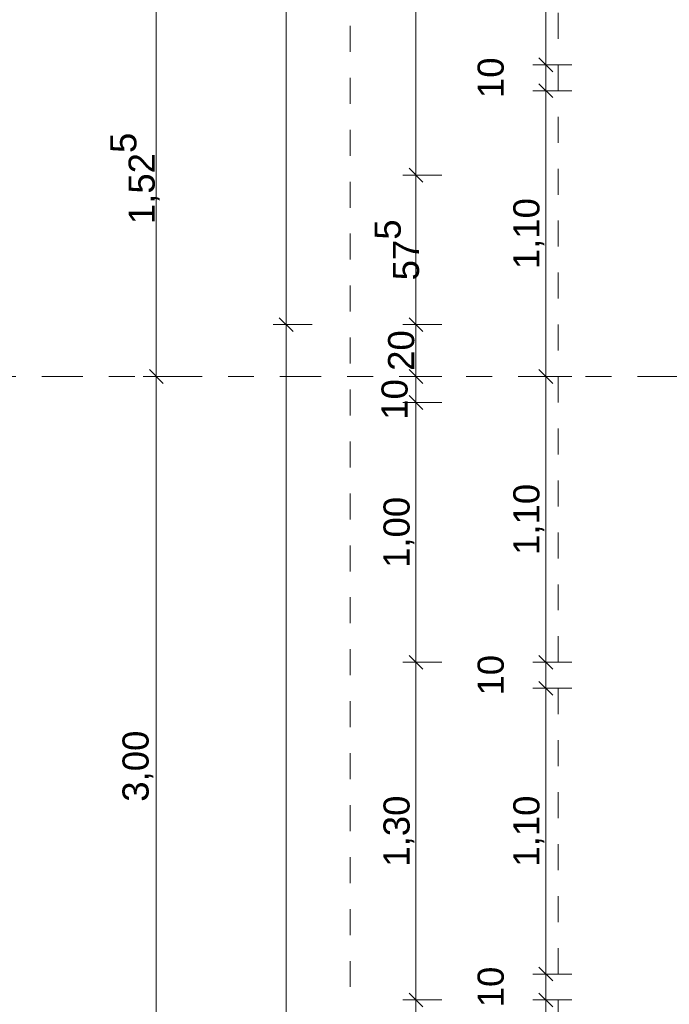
# Model space of a CAD drawing. Header units: metres. Extents: x -273 to 6, y -183 to 13.
# Tile 59 of 256: x -179.29 to -176.79, y -11.11 to -7.32. Entities that reach past the tile are written whole.
import ezdxf

# ---------------------------------------------------------------- set-up
doc = ezdxf.new("R2010")
doc.units = ezdxf.units.M
doc.header["$LTSCALE"] = 0.05
doc.header["$PDMODE"] = 1
doc.header["$PDSIZE"] = -2
doc.linetypes.add('ISO-03 Gestrichelt mit Abstand-3', pattern=[1.524, 0.6096, -0.9144])
doc.linetypes.add('Linienart-53', pattern=[5.291531, 3.175, -1.058062, 0.352704, -0.705764])
doc.layers.get('0').update_dxf_attribs({"lineweight": 25})
doc.layers.add('70 -71 Achsen- 1 Gebäudeachsen', color=7, linetype='Linienart-53', lineweight=18)
doc.layers.add('Keine', color=7, linetype='Continuous', lineweight=9)
doc.layers.add('70 -72 Beschriftung- 1 Beschriftung allgemein', color=7, linetype='Continuous', lineweight=9, true_color=0xff6633)
doc.layers.add('70 -76 Bemaßung- 2 Allgemein', color=7, linetype='Continuous', lineweight=5, true_color=0x6666cc)
doc.styles.add('Arial', font='arial.ttf')
doc.dimstyles.new('k+k_klein', dxfattribs={"dimtxt": 0.100689, "dimasz": 0.05302, "dimexe": 0.05, "dimexo": 0.15, "dimgap": 0.005, "dimtad": 1, "dimdec": 3, "dimtxsty": 'Arial', "dimblk": 'VW_SLASH-2', "dimblk1": 'VW_SLASH-2', "dimblk2": 'VW_SLASH-2', "dimcen": 0, "dimdle": 0.025, "dimadec": 3, "dimazin": 0, "dimtfac": 0.75, "dimtdec": 3, "dimtix": 1, "dimtmove": 0, "dimatfit": 0, "dimldrblk": 'VW_FILLEDARROW', "dimfxl": 0.1, "dimfxlon": 1, "dimfrac": 2, "dimtolj": 1, "dimarcsym": 0})

# ---------------------------------------------------------------- blocks, each defined once
blk = doc.blocks.new('_Achsen (3D)')
at = {"layer": '70 -71 Achsen- 1 Gebäudeachsen', "transparency": 33554687}
blk.add_line((-179.668, -8.697), (3.826, -8.697), dxfattribs=at)
blk = doc.blocks.new('Gruppe-2490')
at = {"layer": 'Keine', "color": 7, "linetype": 'ISO-03 Gestrichelt mit Abstand-3', "lineweight": 9, "flags": 128}
blk.add_lwpolyline([(-178.021, 0.253), (-178.021, -20.572), (-177.221, -20.572), (-177.221, 0.253)], close=True, dxfattribs=at)
blk.add_lwpolyline([(-178.021, 0.253), (-178.021, -20.572), (-177.221, -20.572), (-177.221, 0.253)], close=True, dxfattribs=at)
blk = doc.blocks.new('_FU_2D LP5 (2D)')
at = {"layer": '70 -72 Beschriftung- 1 Beschriftung allgemein', "color": 7}
blk.add_blockref('Gruppe-2490', (0, 0), dxfattribs=at)
blk = doc.blocks.new('VW_SLASH-2')
at = {"color": 0, "linetype": 'ByBlock', "lineweight": -2, "transparency": 16777216}
blk.add_line((0.472, 0), (-1, 0), dxfattribs=at)
at = {"color": 0, "lineweight": 5, "transparency": 16777216, "flags": 128}
blk.add_lwpolyline([(0.5, 0.5), (-0.5, -0.5)], dxfattribs=at)
blk = doc.blocks.new('*D2787')
at = {"layer": '70 -76 Bemaßung- 2 Allgemein', "color": 0, "lineweight": -2}
for p, q in [((-178.918, -7.172), (-178.818, -7.172)), ((-178.768, -8.644), (-178.768, -7.2251)), ((-178.668, -8.697), (-178.818, -8.697))]:
    blk.add_line(p, q, dxfattribs=at)
at = {"layer": 'Defpoints', "color": 0}
for p in [(-178.768, -7.172), (-178.768, -7.172), (-178.268, -8.697)]:
    blk.add_point(p, dxfattribs=at)
at = {"layer": '70 -76 Bemaßung- 2 Allgemein', "color": 0, "lineweight": -2, "xscale": 0.05302001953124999, "yscale": 0.05302001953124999, "zscale": 0.05302001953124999}
for p, rotation in [((-178.768, -7.172), 90), ((-178.768, -8.697), 270)]:
    blk.add_blockref('VW_SLASH-2', p, dxfattribs=dict(at, rotation=rotation))
at = {"layer": '70 -76 Bemaßung- 2 Allgemein', "color": 0, "insert": (-178.8502, -7.9345), "char_height": 0.100689, "attachment_point": 5, "rotation": 90, "style": 'Arial'}
blk.add_mtext('\\A1;1,52\\S5^ ;', dxfattribs=at)
blk = doc.blocks.new('VW_FILLEDARROW')
at = {"linetype": 'Continuous', "lineweight": 0, "transparency": 16777216}
blk.add_hatch(color=0, dxfattribs=at).paths.add_polyline_path([(-2.829, 0.758), (0, 0), (-2.829, -0.758)])
at = {"color": 0, "lineweight": 5, "transparency": 16777216, "flags": 128}
blk.add_lwpolyline([(-2.829, 0.758), (0, 0), (-2.829, -0.758)], close=True, dxfattribs=at)
blk = doc.blocks.new('*D2788')
at = {"layer": '70 -76 Bemaßung- 2 Allgemein', "color": 0, "lineweight": -2}
for p, q in [((-178.668, -8.697), (-178.818, -8.697)), ((-178.768, -11.644), (-178.768, -8.7501)), ((-178.668, -11.697), (-178.818, -11.697))]:
    blk.add_line(p, q, dxfattribs=at)
at = {"layer": 'Defpoints', "color": 0}
for p in [(-178.768, -8.697), (-178.268, -8.697), (-178.268, -11.697)]:
    blk.add_point(p, dxfattribs=at)
at = {"layer": '70 -76 Bemaßung- 2 Allgemein', "color": 0, "lineweight": -2, "xscale": 0.05302001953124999, "yscale": 0.05302001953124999, "zscale": 0.05302001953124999}
for p, rotation in [((-178.768, -8.697), 90), ((-178.768, -11.697), 270)]:
    blk.add_blockref('VW_SLASH-2', p, dxfattribs=dict(at, rotation=rotation))
at = {"layer": '70 -76 Bemaßung- 2 Allgemein', "color": 0, "insert": (-178.8385, -10.197), "char_height": 0.10069, "attachment_point": 5, "rotation": 90, "style": 'Arial'}
blk.add_mtext('\\A1;3,00', dxfattribs=at)
blk = doc.blocks.new('*D2865')
at = {"layer": '70 -76 Bemaßung- 2 Allgemein', "color": 0, "lineweight": -2}
for p, q in [((-178.168, -0.447), (-178.318, -0.447)), ((-178.268, -8.444), (-178.268, -0.5001)), ((-178.168, -8.497), (-178.318, -8.497))]:
    blk.add_line(p, q, dxfattribs=at)
at = {"layer": 'Defpoints', "color": 0}
for p in [(-178.268, -0.447), (-166.821, -0.447), (-174.321, -8.497)]:
    blk.add_point(p, dxfattribs=at)
at = {"layer": '70 -76 Bemaßung- 2 Allgemein', "color": 0, "lineweight": -2, "xscale": 0.05302001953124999, "yscale": 0.05302001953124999, "zscale": 0.05302001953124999}
for p, rotation in [((-178.268, -0.447), 90), ((-178.268, -8.497), 270)]:
    blk.add_blockref('VW_SLASH-2', p, dxfattribs=dict(at, rotation=rotation))
at = {"layer": '70 -76 Bemaßung- 2 Allgemein', "color": 0, "insert": (-178.3335, -4.472), "char_height": 0.10069, "attachment_point": 5, "rotation": 90, "style": 'Arial'}
blk.add_mtext('\\A1;8,05', dxfattribs=at)
blk = doc.blocks.new('*D2866')
at = {"layer": '70 -76 Bemaßung- 2 Allgemein', "color": 0, "lineweight": -2}
for p, q in [((-178.168, -8.497), (-178.318, -8.497)), ((-178.268, -39.394), (-178.268, -8.5501)), ((-178.168, -39.447), (-178.318, -39.447))]:
    blk.add_line(p, q, dxfattribs=at)
at = {"layer": 'Defpoints', "color": 0}
for p in [(-178.268, -8.497), (-174.321, -8.497), (-174.646, -39.447)]:
    blk.add_point(p, dxfattribs=at)
at = {"layer": '70 -76 Bemaßung- 2 Allgemein', "color": 0, "lineweight": -2, "xscale": 0.05302001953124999, "yscale": 0.05302001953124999, "zscale": 0.05302001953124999}
for p, rotation in [((-178.268, -8.497), 90), ((-178.268, -39.447), 270)]:
    blk.add_blockref('VW_SLASH-2', p, dxfattribs=dict(at, rotation=rotation))
at = {"layer": '70 -76 Bemaßung- 2 Allgemein', "color": 0, "insert": (-178.3335, -23.972), "char_height": 0.10069, "attachment_point": 5, "rotation": 90, "style": 'Arial'}
blk.add_mtext('\\A1;30,95', dxfattribs=at)
blk = doc.blocks.new('*D3039')
at = {"layer": '70 -76 Bemaßung- 2 Allgemein', "color": 0, "lineweight": -2}
for p, q in [((-177.668, -4.152), (-177.818, -4.152)), ((-177.768, -7.869), (-177.768, -4.2051)), ((-177.668, -7.922), (-177.818, -7.922))]:
    blk.add_line(p, q, dxfattribs=at)
at = {"layer": 'Defpoints', "color": 0}
for p in [(-177.768, -4.152), (-168.021, -4.152), (-168.021, -7.922)]:
    blk.add_point(p, dxfattribs=at)
at = {"layer": '70 -76 Bemaßung- 2 Allgemein', "color": 0, "lineweight": -2, "xscale": 0.05302001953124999, "yscale": 0.05302001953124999, "zscale": 0.05302001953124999}
for p, rotation in [((-177.768, -4.152), 90), ((-177.768, -7.922), 270)]:
    blk.add_blockref('VW_SLASH-2', p, dxfattribs=dict(at, rotation=rotation))
at = {"layer": '70 -76 Bemaßung- 2 Allgemein', "color": 0, "insert": (-177.8335, -6.037), "char_height": 0.10069, "attachment_point": 5, "rotation": 90, "style": 'Arial'}
blk.add_mtext('\\A1;3,77', dxfattribs=at)
blk = doc.blocks.new('*D3040')
at = {"layer": '70 -76 Bemaßung- 2 Allgemein', "color": 0, "lineweight": -2}
for p, q in [((-177.668, -7.922), (-177.818, -7.922)), ((-177.768, -8.444), (-177.768, -7.9751)), ((-177.668, -8.497), (-177.818, -8.497))]:
    blk.add_line(p, q, dxfattribs=at)
at = {"layer": 'Defpoints', "color": 0}
for p in [(-177.768, -7.922), (-168.021, -7.922), (-168.596, -8.497)]:
    blk.add_point(p, dxfattribs=at)
at = {"layer": '70 -76 Bemaßung- 2 Allgemein', "color": 0, "lineweight": -2, "xscale": 0.05302001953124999, "yscale": 0.05302001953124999, "zscale": 0.05302001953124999}
for p, rotation in [((-177.768, -7.922), 90), ((-177.768, -8.497), 270)]:
    blk.add_blockref('VW_SLASH-2', p, dxfattribs=dict(at, rotation=rotation))
at = {"layer": '70 -76 Bemaßung- 2 Allgemein', "color": 0, "insert": (-177.8411, -8.2095), "char_height": 0.100689, "attachment_point": 5, "rotation": 90, "style": 'Arial'}
blk.add_mtext('\\A1;57\\S5^ ;', dxfattribs=at)
blk = doc.blocks.new('*D3041')
at = {"layer": '70 -76 Bemaßung- 2 Allgemein', "color": 0, "lineweight": -2}
for p, q in [((-177.668, -8.497), (-177.818, -8.497)), ((-177.768, -8.644), (-177.768, -8.5501)), ((-177.668, -8.697), (-177.818, -8.697))]:
    blk.add_line(p, q, dxfattribs=at)
at = {"layer": 'Defpoints', "color": 0}
for p in [(-177.768, -8.497), (-168.596, -8.497), (-168.596, -8.697)]:
    blk.add_point(p, dxfattribs=at)
at = {"layer": '70 -76 Bemaßung- 2 Allgemein', "color": 0, "lineweight": -2, "xscale": 0.05302001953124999, "yscale": 0.05302001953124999, "zscale": 0.05302001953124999}
for p, rotation in [((-177.768, -8.497), 90), ((-177.768, -8.697), 270)]:
    blk.add_blockref('VW_SLASH-2', p, dxfattribs=dict(at, rotation=rotation))
at = {"layer": '70 -76 Bemaßung- 2 Allgemein', "color": 0, "insert": (-177.8244, -8.597), "char_height": 0.10069, "attachment_point": 5, "rotation": 90, "style": 'Arial'}
blk.add_mtext('\\A1;20', dxfattribs=at)
blk = doc.blocks.new('*D3042')
at = {"layer": '70 -76 Bemaßung- 2 Allgemein', "color": 0, "lineweight": -2}
for p, q in [((-177.668, -8.697), (-177.818, -8.697)), ((-177.768, -8.744), (-177.768, -8.7501)), ((-177.668, -8.797), (-177.818, -8.797))]:
    blk.add_line(p, q, dxfattribs=at)
at = {"layer": 'Defpoints', "color": 0}
for p in [(-177.768, -8.697), (-168.596, -8.697), (-168.596, -8.797)]:
    blk.add_point(p, dxfattribs=at)
at = {"layer": '70 -76 Bemaßung- 2 Allgemein', "color": 0, "lineweight": -2, "xscale": 0.05302001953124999, "yscale": 0.05302001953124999, "zscale": 0.05302001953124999}
for p, rotation in [((-177.768, -8.697), 90), ((-177.768, -8.797), 270)]:
    blk.add_blockref('VW_SLASH-2', p, dxfattribs=dict(at, rotation=rotation))
at = {"layer": '70 -76 Bemaßung- 2 Allgemein', "color": 0, "insert": (-177.8498, -8.7852), "char_height": 0.10069, "attachment_point": 5, "rotation": 90, "style": 'Arial'}
blk.add_mtext('\\A1;10', dxfattribs=at)
blk = doc.blocks.new('*D3043')
at = {"layer": '70 -76 Bemaßung- 2 Allgemein', "color": 0, "lineweight": -2}
for p, q in [((-177.668, -8.797), (-177.818, -8.797)), ((-177.768, -9.744), (-177.768, -8.8501)), ((-177.668, -9.797), (-177.818, -9.797))]:
    blk.add_line(p, q, dxfattribs=at)
at = {"layer": 'Defpoints', "color": 0}
for p in [(-177.768, -8.797), (-168.596, -8.797), (-175.621, -9.797)]:
    blk.add_point(p, dxfattribs=at)
at = {"layer": '70 -76 Bemaßung- 2 Allgemein', "color": 0, "lineweight": -2, "xscale": 0.05302001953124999, "yscale": 0.05302001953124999, "zscale": 0.05302001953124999}
for p, rotation in [((-177.768, -8.797), 90), ((-177.768, -9.797), 270)]:
    blk.add_blockref('VW_SLASH-2', p, dxfattribs=dict(at, rotation=rotation))
at = {"layer": '70 -76 Bemaßung- 2 Allgemein', "color": 0, "insert": (-177.8335, -9.297), "char_height": 0.10069, "attachment_point": 5, "rotation": 90, "style": 'Arial'}
blk.add_mtext('\\A1;1,00', dxfattribs=at)
blk = doc.blocks.new('*D3044')
at = {"layer": '70 -76 Bemaßung- 2 Allgemein', "color": 0, "lineweight": -2}
for p, q in [((-177.668, -9.797), (-177.818, -9.797)), ((-177.768, -11.044), (-177.768, -9.8501)), ((-177.668, -11.097), (-177.818, -11.097))]:
    blk.add_line(p, q, dxfattribs=at)
at = {"layer": 'Defpoints', "color": 0}
for p in [(-177.768, -9.797), (-175.621, -9.797), (-175.621, -11.097)]:
    blk.add_point(p, dxfattribs=at)
at = {"layer": '70 -76 Bemaßung- 2 Allgemein', "color": 0, "lineweight": -2, "xscale": 0.05302001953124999, "yscale": 0.05302001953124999, "zscale": 0.05302001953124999}
for p, rotation in [((-177.768, -9.797), 90), ((-177.768, -11.097), 270)]:
    blk.add_blockref('VW_SLASH-2', p, dxfattribs=dict(at, rotation=rotation))
at = {"layer": '70 -76 Bemaßung- 2 Allgemein', "color": 0, "insert": (-177.8335, -10.447), "char_height": 0.10069, "attachment_point": 5, "rotation": 90, "style": 'Arial'}
blk.add_mtext('\\A1;1,30', dxfattribs=at)
blk = doc.blocks.new('*D3045')
at = {"layer": '70 -76 Bemaßung- 2 Allgemein', "color": 0, "lineweight": -2}
for p, q in [((-177.668, -11.097), (-177.818, -11.097)), ((-177.768, -11.644), (-177.768, -11.1501)), ((-177.668, -11.697), (-177.818, -11.697))]:
    blk.add_line(p, q, dxfattribs=at)
at = {"layer": 'Defpoints', "color": 0}
for p in [(-177.768, -11.097), (-175.621, -11.097), (-176.021, -11.697)]:
    blk.add_point(p, dxfattribs=at)
at = {"layer": '70 -76 Bemaßung- 2 Allgemein', "color": 0, "lineweight": -2, "xscale": 0.05302001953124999, "yscale": 0.05302001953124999, "zscale": 0.05302001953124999}
for p, rotation in [((-177.768, -11.097), 90), ((-177.768, -11.697), 270)]:
    blk.add_blockref('VW_SLASH-2', p, dxfattribs=dict(at, rotation=rotation))
at = {"layer": '70 -76 Bemaßung- 2 Allgemein', "color": 0, "insert": (-177.8244, -11.397), "char_height": 0.10069, "attachment_point": 5, "rotation": 90, "style": 'Arial'}
blk.add_mtext('\\A1;60', dxfattribs=at)
blk = doc.blocks.new('*D3175')
at = {"layer": '70 -76 Bemaßung- 2 Allgemein', "color": 0, "lineweight": -2}
for p, q in [((-177.271, -3.047), (-177.318, -3.047)), ((-177.268, -7.444), (-177.268, -3.1001)), ((-177.168, -7.497), (-177.318, -7.497))]:
    blk.add_line(p, q, dxfattribs=at)
at = {"layer": 'Defpoints', "color": 0}
for p in [(-177.268, -3.047), (-177.121, -3.047), (-176.621, -7.497)]:
    blk.add_point(p, dxfattribs=at)
at = {"layer": '70 -76 Bemaßung- 2 Allgemein', "color": 0, "lineweight": -2, "xscale": 0.05302001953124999, "yscale": 0.05302001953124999, "zscale": 0.05302001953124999}
for p, rotation in [((-177.268, -3.047), 90.0000000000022), ((-177.268, -7.497), 270.0000000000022)]:
    blk.add_blockref('VW_SLASH-2', p, dxfattribs=dict(at, rotation=rotation))
at = {"layer": '70 -76 Bemaßung- 2 Allgemein', "color": 0, "insert": (-177.3333, -5.272), "char_height": 0.10069, "attachment_point": 5, "rotation": 90, "style": 'Arial'}
blk.add_mtext('\\A1;4,45', dxfattribs=at)
blk = doc.blocks.new('*D3176')
at = {"layer": '70 -76 Bemaßung- 2 Allgemein', "color": 0, "lineweight": -2}
for p, q in [((-177.268, -7.444), (-177.268, -7.391)), ((-177.168, -7.497), (-177.318, -7.497)), ((-177.268, -7.597), (-177.268, -7.497)), ((-177.168, -7.597), (-177.318, -7.597)), ((-177.268, -7.6501), (-177.268, -7.7031))]:
    blk.add_line(p, q, dxfattribs=at)
at = {"layer": 'Defpoints', "color": 0}
for p in [(-177.268, -7.497), (-176.621, -7.497), (-176.521, -7.597)]:
    blk.add_point(p, dxfattribs=at)
at = {"layer": '70 -76 Bemaßung- 2 Allgemein', "color": 0, "lineweight": -2, "xscale": 0.05302001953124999, "yscale": 0.05302001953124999, "zscale": 0.05302001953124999}
for p, rotation in [((-177.268, -7.497), 270), ((-177.268, -7.597), 90)]:
    blk.add_blockref('VW_SLASH-2', p, dxfattribs=dict(at, rotation=rotation))
at = {"layer": '70 -76 Bemaßung- 2 Allgemein', "color": 0, "insert": (-177.4797, -7.547), "char_height": 0.10069, "attachment_point": 5, "rotation": 90, "style": 'Arial'}
blk.add_mtext('\\A1;10', dxfattribs=at)
blk = doc.blocks.new('*D3177')
at = {"layer": '70 -76 Bemaßung- 2 Allgemein', "color": 0, "lineweight": -2}
for p, q in [((-177.168, -7.597), (-177.318, -7.597)), ((-177.268, -8.644), (-177.268, -7.6501)), ((-177.168, -8.697), (-177.318, -8.697))]:
    blk.add_line(p, q, dxfattribs=at)
at = {"layer": 'Defpoints', "color": 0}
for p in [(-177.268, -7.597), (-176.521, -7.597), (-176.521, -8.697)]:
    blk.add_point(p, dxfattribs=at)
at = {"layer": '70 -76 Bemaßung- 2 Allgemein', "color": 0, "lineweight": -2, "xscale": 0.05302001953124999, "yscale": 0.05302001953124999, "zscale": 0.05302001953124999}
for p, rotation in [((-177.268, -7.597), 90.00000000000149), ((-177.268, -8.697), 270.0000000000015)]:
    blk.add_blockref('VW_SLASH-2', p, dxfattribs=dict(at, rotation=rotation))
at = {"layer": '70 -76 Bemaßung- 2 Allgemein', "color": 0, "insert": (-177.3335, -8.147), "char_height": 0.10069, "attachment_point": 5, "rotation": 90, "style": 'Arial'}
blk.add_mtext('\\A1;1,10', dxfattribs=at)
blk = doc.blocks.new('*D3178')
at = {"layer": '70 -76 Bemaßung- 2 Allgemein', "color": 0, "lineweight": -2}
for p, q in [((-177.168, -8.697), (-177.318, -8.697)), ((-177.268, -9.744), (-177.268, -8.7501)), ((-177.168, -9.797), (-177.318, -9.797))]:
    blk.add_line(p, q, dxfattribs=at)
at = {"layer": 'Defpoints', "color": 0}
for p in [(-177.268, -8.697), (-176.521, -8.697), (-176.521, -9.797)]:
    blk.add_point(p, dxfattribs=at)
at = {"layer": '70 -76 Bemaßung- 2 Allgemein', "color": 0, "lineweight": -2, "xscale": 0.05302001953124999, "yscale": 0.05302001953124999, "zscale": 0.05302001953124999}
for p, rotation in [((-177.268, -8.697), 90.00000000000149), ((-177.268, -9.797), 270.0000000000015)]:
    blk.add_blockref('VW_SLASH-2', p, dxfattribs=dict(at, rotation=rotation))
at = {"layer": '70 -76 Bemaßung- 2 Allgemein', "color": 0, "insert": (-177.3335, -9.247), "char_height": 0.10069, "attachment_point": 5, "rotation": 90, "style": 'Arial'}
blk.add_mtext('\\A1;1,10', dxfattribs=at)
blk = doc.blocks.new('*D3179')
at = {"layer": '70 -76 Bemaßung- 2 Allgemein', "color": 0, "lineweight": -2}
for p, q in [((-177.268, -9.744), (-177.268, -9.691)), ((-177.168, -9.797), (-177.318, -9.797)), ((-177.268, -9.897), (-177.268, -9.797)), ((-177.168, -9.897), (-177.318, -9.897)), ((-177.268, -9.9501), (-177.268, -10.0031))]:
    blk.add_line(p, q, dxfattribs=at)
at = {"layer": 'Defpoints', "color": 0}
for p in [(-177.268, -9.797), (-176.521, -9.797), (-176.621, -9.897)]:
    blk.add_point(p, dxfattribs=at)
at = {"layer": '70 -76 Bemaßung- 2 Allgemein', "color": 0, "lineweight": -2, "xscale": 0.05302001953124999, "yscale": 0.05302001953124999, "zscale": 0.05302001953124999}
for p, rotation in [((-177.268, -9.797), 270), ((-177.268, -9.897), 90)]:
    blk.add_blockref('VW_SLASH-2', p, dxfattribs=dict(at, rotation=rotation))
at = {"layer": '70 -76 Bemaßung- 2 Allgemein', "color": 0, "insert": (-177.4797, -9.847), "char_height": 0.10069, "attachment_point": 5, "rotation": 90, "style": 'Arial'}
blk.add_mtext('\\A1;10', dxfattribs=at)
blk = doc.blocks.new('*D3180')
at = {"layer": '70 -76 Bemaßung- 2 Allgemein', "color": 0, "lineweight": -2}
for p, q in [((-177.168, -9.897), (-177.318, -9.897)), ((-177.268, -10.944), (-177.268, -9.9501)), ((-177.168, -10.997), (-177.318, -10.997))]:
    blk.add_line(p, q, dxfattribs=at)
at = {"layer": 'Defpoints', "color": 0}
for p in [(-177.268, -9.897), (-176.621, -9.897), (-176.121, -10.997)]:
    blk.add_point(p, dxfattribs=at)
at = {"layer": '70 -76 Bemaßung- 2 Allgemein', "color": 0, "lineweight": -2, "xscale": 0.05302001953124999, "yscale": 0.05302001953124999, "zscale": 0.05302001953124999}
for p, rotation in [((-177.268, -9.897), 90.00000000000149), ((-177.268, -10.997), 270.0000000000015)]:
    blk.add_blockref('VW_SLASH-2', p, dxfattribs=dict(at, rotation=rotation))
at = {"layer": '70 -76 Bemaßung- 2 Allgemein', "color": 0, "insert": (-177.3335, -10.447), "char_height": 0.10069, "attachment_point": 5, "rotation": 90, "style": 'Arial'}
blk.add_mtext('\\A1;1,10', dxfattribs=at)
blk = doc.blocks.new('*D3181')
at = {"layer": '70 -76 Bemaßung- 2 Allgemein', "color": 0, "lineweight": -2}
for p, q in [((-177.268, -10.944), (-177.268, -10.891)), ((-177.168, -10.997), (-177.318, -10.997)), ((-177.268, -11.097), (-177.268, -10.997)), ((-177.168, -11.097), (-177.318, -11.097)), ((-177.268, -11.1501), (-177.268, -11.2031))]:
    blk.add_line(p, q, dxfattribs=at)
at = {"layer": 'Defpoints', "color": 0}
for p in [(-177.268, -10.997), (-176.121, -10.997), (-176.021, -11.097)]:
    blk.add_point(p, dxfattribs=at)
at = {"layer": '70 -76 Bemaßung- 2 Allgemein', "color": 0, "lineweight": -2, "xscale": 0.05302001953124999, "yscale": 0.05302001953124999, "zscale": 0.05302001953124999}
for p, rotation in [((-177.268, -10.997), 270), ((-177.268, -11.097), 90)]:
    blk.add_blockref('VW_SLASH-2', p, dxfattribs=dict(at, rotation=rotation))
at = {"layer": '70 -76 Bemaßung- 2 Allgemein', "color": 0, "insert": (-177.4797, -11.047), "char_height": 0.10069, "attachment_point": 5, "rotation": 90, "style": 'Arial'}
blk.add_mtext('\\A1;10', dxfattribs=at)
blk = doc.blocks.new('*D3182')
at = {"layer": '70 -76 Bemaßung- 2 Allgemein', "color": 0, "lineweight": -2}
for p, q in [((-177.168, -11.097), (-177.318, -11.097)), ((-177.268, -11.644), (-177.268, -11.1501)), ((-177.168, -11.697), (-177.318, -11.697))]:
    blk.add_line(p, q, dxfattribs=at)
at = {"layer": 'Defpoints', "color": 0}
for p in [(-177.268, -11.097), (-176.021, -11.097), (-176.021, -11.697)]:
    blk.add_point(p, dxfattribs=at)
at = {"layer": '70 -76 Bemaßung- 2 Allgemein', "color": 0, "lineweight": -2, "xscale": 0.05302001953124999, "yscale": 0.05302001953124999, "zscale": 0.05302001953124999}
for p, rotation in [((-177.268, -11.097), 90.00000000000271), ((-177.268, -11.697), 270.0000000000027)]:
    blk.add_blockref('VW_SLASH-2', p, dxfattribs=dict(at, rotation=rotation))
at = {"layer": '70 -76 Bemaßung- 2 Allgemein', "color": 0, "insert": (-177.3244, -11.397), "char_height": 0.10069, "attachment_point": 5, "rotation": 90, "style": 'Arial'}
blk.add_mtext('\\A1;60', dxfattribs=at)
blk = doc.blocks.new('Gruppe-2778')
at = {"layer": '70 -76 Bemaßung- 2 Allgemein'}
for base, p1, p2, text, override, picture, middle in [((-178.76799996, -7.17204198), (-178.26799996, -8.69704198), (-178.76799996, -7.17204198), '1,52\\S5^ ;', {"dimtxt": 0.100689, "dimgap": 0.005, "dimdec": 8, "dimpost": '<>', "dimtxsty": 'Arial', "dimtmove": 2}, '*D2787', (-178.8501946, -7.93454198)), ((-178.76799996, -8.69704198), (-178.26799996, -11.69704198), (-178.26799996, -8.69704198), '3,00', {"dimtxt": 0.100689, "dimgap": 0.01, "dimdec": 8, "dimpost": '<>', "dimtxsty": 'Arial', "dimtmove": 2}, '*D2788', (-178.8384635, -10.19704198))]:
    dim = blk.add_linear_dim(base=base, p1=p1, p2=p2, angle=270, text=text, dimstyle='k+k_klein', override=override, dxfattribs=at)
    dim.commit()
    dim.dimension.update_dxf_attribs({"geometry": picture, "text_midpoint": middle})
blk = doc.blocks.new('Gruppe-2784')
at = {"layer": '70 -76 Bemaßung- 2 Allgemein'}
for base, p1, p2, text, picture, middle in [((-178.26799996, -0.44704198), (-174.32099996, -8.49704198), (-166.82099996, -0.44704198), '8,05', '*D2865', (-178.3334635, -4.47204198)), ((-178.26799996, -8.49704198), (-174.64599996, -39.44704198), (-174.32099996, -8.49704198), '30,95', '*D2866', (-178.3334635, -23.97204198))]:
    dim = blk.add_linear_dim(base=base, p1=p1, p2=p2, angle=270, text=text, dimstyle='k+k_klein', override={"dimtxt": 0.100689, "dimgap": 0.005, "dimdec": 8, "dimpost": '<>', "dimtxsty": 'Arial', "dimtmove": 2}, dxfattribs=at)
    dim.commit()
    dim.dimension.update_dxf_attribs({"geometry": picture, "text_midpoint": middle})
blk = doc.blocks.new('Gruppe-2790')
at = {"layer": '70 -76 Bemaßung- 2 Allgemein'}
for base, p1, p2, text, picture, middle in [((-177.76799996, -4.15204198), (-168.02099996, -7.92204198), (-168.02099996, -4.15204198), '3,77', '*D3039', (-177.8334635, -6.03704198)), ((-177.76799996, -7.92204198), (-168.59599996, -8.49704198), (-168.02099996, -7.92204198), '57\\S5^ ;', '*D3040', (-177.84113262, -8.20954198)), ((-177.76799996, -8.49704198), (-168.59599996, -8.69704198), (-168.59599996, -8.49704198), '20', '*D3041', (-177.82440152, -8.59704198)), ((-177.76799996, -8.79704198), (-175.62099996, -9.79704198), (-168.59599996, -8.79704198), '1,00', '*D3043', (-177.8334635, -9.29704198)), ((-177.76799996, -9.79704198), (-175.62099996, -11.09704198), (-175.62099996, -9.79704198), '1,30', '*D3044', (-177.8334635, -10.44704198)), ((-177.76799996, -11.09704198), (-176.02099996, -11.69704198), (-175.62099996, -11.09704198), '60', '*D3045', (-177.82440152, -11.39704198))]:
    dim = blk.add_linear_dim(base=base, p1=p1, p2=p2, angle=270, text=text, dimstyle='k+k_klein', override={"dimtxt": 0.100689, "dimgap": 0.005, "dimdec": 8, "dimpost": '<>', "dimtxsty": 'Arial', "dimtmove": 2}, dxfattribs=at)
    dim.commit()
    dim.dimension.update_dxf_attribs({"geometry": picture, "text_midpoint": middle})
dim = blk.add_linear_dim(base=(-177.76799996, -8.69704198), p1=(-168.59599996, -8.79704198), p2=(-168.59599996, -8.69704198), angle=270, text='10', dimstyle='k+k_klein', override={"dimtxt": 0.100689, "dimgap": 0.000834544, "dimdec": 8, "dimpost": '<>', "dimtxsty": 'Arial', "dimtmove": 2}, dxfattribs=at)
dim.commit()
dim.dimension.update_dxf_attribs({"geometry": '*D3042', "text_midpoint": (-177.84979701, -8.78521761), "dimtype": 160})
blk = doc.blocks.new('Gruppe-2793')
at = {"layer": '70 -76 Bemaßung- 2 Allgemein'}
for base, p1, p2, text, override, picture, middle in [((-177.268, -3.047), (-176.621, -7.497), (-177.121, -3.047), '4,45', {"dimtxt": 0.100689, "dimgap": 0.005, "dimpost": '<>', "dimtxsty": 'Arial', "dimtmove": 2}, '*D3175', (-177.3333, -5.272)), ((-177.268, -7.497), (-176.521, -7.597), (-176.621, -7.497), '10', {"dimtxt": 0.100689, "dimgap": 0.005, "dimpost": '<>', "dimtxsty": 'Arial', "dimtix": 0, "dimtmove": 2}, '*D3176', (-177.4797, -7.547)), ((-177.268, -7.597), (-176.521, -8.697), (-176.521, -7.597), '1,10', {"dimtxt": 0.100689, "dimgap": 0.005, "dimpost": '<>', "dimtxsty": 'Arial', "dimtmove": 2}, '*D3177', (-177.3335, -8.147)), ((-177.268, -8.697), (-176.521, -9.797), (-176.521, -8.697), '1,10', {"dimtxt": 0.100689, "dimgap": 0.005, "dimpost": '<>', "dimtxsty": 'Arial', "dimtmove": 2}, '*D3178', (-177.3335, -9.247)), ((-177.268, -9.797), (-176.621, -9.897), (-176.521, -9.797), '10', {"dimtxt": 0.100689, "dimgap": 0.005, "dimpost": '<>', "dimtxsty": 'Arial', "dimtix": 0, "dimtmove": 2}, '*D3179', (-177.4797, -9.847)), ((-177.268, -9.897), (-176.121, -10.997), (-176.621, -9.897), '1,10', {"dimtxt": 0.100689, "dimgap": 0.005, "dimpost": '<>', "dimtxsty": 'Arial', "dimtmove": 2}, '*D3180', (-177.3335, -10.447)), ((-177.268, -10.997), (-176.021, -11.097), (-176.121, -10.997), '10', {"dimtxt": 0.100689, "dimgap": 0.005, "dimpost": '<>', "dimtxsty": 'Arial', "dimtix": 0, "dimtmove": 2}, '*D3181', (-177.4797, -11.047)), ((-177.268, -11.097), (-176.021, -11.697), (-176.021, -11.097), '60', {"dimtxt": 0.100689, "dimgap": 0.005, "dimpost": '<>', "dimtxsty": 'Arial', "dimtmove": 2}, '*D3182', (-177.3244, -11.397))]:
    dim = blk.add_linear_dim(base=base, p1=p1, p2=p2, angle=270, text=text, dimstyle='k+k_klein', override=override, dxfattribs=at)
    dim.commit()
    dim.dimension.update_dxf_attribs({"geometry": picture, "text_midpoint": middle})
blk = doc.blocks.new('_FU_2D Bemaßung_ Beschriftung (3D)')
at = {"layer": '70 -76 Bemaßung- 2 Allgemein'}
for name in ['Gruppe-2793', 'Gruppe-2784', 'Gruppe-2790', 'Gruppe-2778']:
    blk.add_blockref(name, (0, 0), dxfattribs=at)

msp = doc.modelspace()

# ---------------------------------------------------------------- block references
at = {"layer": 'Keine', "color": 1}
msp.add_blockref('_Achsen (3D)', (0, 0), dxfattribs=at)

# ---------------------------------------------------------------- next in the draw order: block references
msp.add_blockref('_FU_2D LP5 (2D)', (0, 0), dxfattribs=at)

# ---------------------------------------------------------------- next in the draw order: block references
msp.add_blockref('_FU_2D Bemaßung_ Beschriftung (3D)', (0, 0), dxfattribs=at)

doc.saveas('drawing.dxf')
